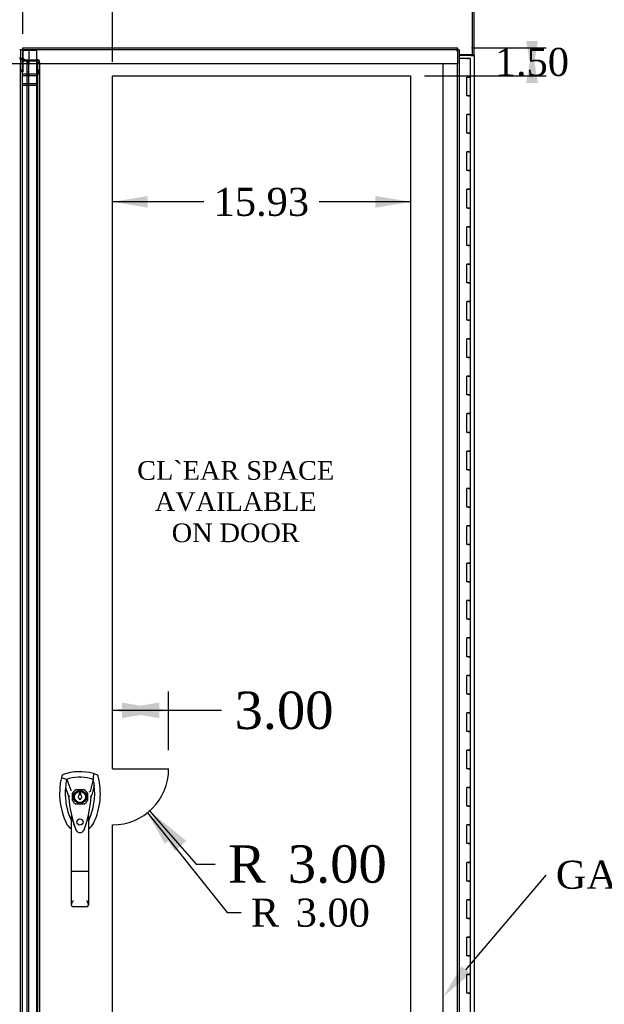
# Model space of a CAD drawing. Header units: inches. Extents: x 1 to 359, y -2 to 239.
# Tile 5 of 13: x 99 to 131, y 106 to 158. Entities that reach past the tile are written whole.
import ezdxf
from ezdxf import colors
from ezdxf.entities.mleader import LeaderData, LeaderLine
from ezdxf.enums import TextEntityAlignment as Align
from ezdxf.lldxf.tags import DXFTag
from ezdxf.math import Vec2, Vec3

# ---------------------------------------------------------------- set-up
doc = ezdxf.new("R2010")
doc.units = ezdxf.units.IN
doc.header["$MEASUREMENT"] = 0
for name, color, linetype in [('COM44038', 7, 'Continuous'), ('COM54578-79', 7, 'Continuous'), ('COM56746-5', 7, 'Continuous'), ('COM71120-3', 7, 'Continuous'), ('COM71122-4', 7, 'Continuous'), ('Default', 7, 'Continuous'), ('DV1_Default', 7, 'Continuous'), ('GSK11033', 7, 'Continuous'), ('HAN13066', 7, 'Continuous')]:
    doc.layers.add(name, color=color, linetype=linetype)
doc.styles.add('SEACAD_Times_New_Roman', font='times.ttf')
tags = doc.linetypes.add('HIDDEN2', pattern=[0.1875, 0.125, -0.0625]).pattern_tags.tags
tags[6:7] = [DXFTag(74, 4), DXFTag(75, 0), DXFTag(340, '0'), DXFTag(46, 0.0), DXFTag(50, 0.0), DXFTag(44, 0.0), DXFTag(45, 0.0)]
tags[4:5] = [DXFTag(74, 4), DXFTag(75, 0), DXFTag(340, '0'), DXFTag(46, 0.0), DXFTag(50, 0.0), DXFTag(44, 0.0), DXFTag(45, 0.0)]
doc.dimstyles.new('HAMMOND_(STH_-_300x200)', dxfattribs={"dimtxt": 1.5, "dimasz": 1.875, "dimexe": 0.75, "dimexo": 0.75, "dimgap": 0.375, "dimtad": 0, "dimtih": 1, "dimtoh": 1, "dimzin": 0, "dimdsep": 46, "dimtxsty": 'SEACAD_Times_New_Roman', "dimblk1": '_SE_FILLED', "dimblk2": '_SE_FILLED', "dimsah": 1, "dimcen": 0.75, "dimadec": 0, "dimazin": 0, "dimtfac": 0.8, "dimtofl": 0, "dimtmove": 0, "dimatfit": 3, "dimfxl": 1, "dimtolj": 1, "dimtzin": 0, "dimarcsym": 0})
doc.dimstyles.new('HAMMOND_(STH_-_540x360)', dxfattribs={"dimtxt": 2, "dimasz": 2.5, "dimexe": 1, "dimexo": 1, "dimgap": 0.5, "dimtad": 0, "dimtih": 1, "dimtoh": 1, "dimzin": 0, "dimdsep": 46, "dimtxsty": 'SEACAD_Times_New_Roman', "dimblk1": '_SE_FILLED', "dimblk2": '_SE_FILLED', "dimsah": 1, "dimcen": 1, "dimadec": 0, "dimazin": 0, "dimtfac": 0.8, "dimtofl": 0, "dimtmove": 1, "dimatfit": 3, "dimfxl": 1, "dimtolj": 1, "dimtzin": 0, "dimarcsym": 0})

# ---------------------------------------------------------------- blocks, each defined once
blk = doc.blocks.new('DMBLK479')
at = {"layer": 'DV1_Default', "linetype": 'Continuous'}
for points in [[(106.87, 121.813), (104.37, 121.396), (106.87, 120.979)], [(104.87, 121.813), (104.87, 120.979), (107.37, 121.396)]]:
    blk.add_hatch(color=7, dxfattribs=at).paths.add_polyline_path(points)
at = {"layer": 'DV1_Default', "color": 7, "linetype": 'Continuous'}
for p, q in [((104.37, 119.264), (104.37, 122.396)), ((107.37, 119.264), (107.37, 122.396)), ((104.37, 121.396), (109.194, 121.396)), ((109.194, 121.396), (110.194, 121.396))]:
    blk.add_line(p, q, dxfattribs=at)
at = {"layer": 'DV1_Default', "color": 7, "linetype": 'Continuous', "style": 'SEACAD_Times_New_Roman'}
blk.add_text('3.00', height=2, dxfattribs=at).set_placement((110.894, 122.396), align=Align.TOP_LEFT)
blk = doc.blocks.new('_SE_FILLED')
at = {"color": 0}
blk.add_line((0, 0), (-1, 0), dxfattribs=at)
blk.add_solid([(0, 0), (-1, -0.1665), (-1, 0.1665), (0, 0)], dxfattribs=at)
blk = doc.blocks.new('DMBLK480')
at = {"layer": 'DV1_Default', "linetype": 'Continuous'}
blk.add_hatch(color=7, dxfattribs=at).paths.add_polyline_path([(108.316, 114.411), (106.352, 116.012), (107.691, 113.86)])
at = {"layer": 'DV1_Default', "color": 7, "linetype": 'Continuous'}
for p, q in [((106.352, 116.012), (108.849, 113.175)), ((108.849, 113.175), (109.849, 113.175))]:
    blk.add_line(p, q, dxfattribs=at)
at = {"layer": 'DV1_Default', "color": 7, "linetype": 'Continuous', "style": 'SEACAD_Times_New_Roman'}
for s, p in [('R', (110.549, 114.175)), ('3.00', (113.74, 114.175))]:
    blk.add_text(s, height=2, dxfattribs=at).set_placement(p, align=Align.TOP_LEFT)
blk = doc.blocks.new('DMBLK482')
at = {"layer": 'DV1_Default', "linetype": 'Continuous'}
for points in [[(127.106, 157.202), (126.481, 157.202), (126.793, 155.327)], [(127.106, 154.952), (126.793, 156.827), (126.481, 154.952)]]:
    blk.add_hatch(color=7, dxfattribs=at).paths.add_polyline_path(points)
at = {"layer": 'DV1_Default', "color": 7, "linetype": 'Continuous'}
for p, q in [((123.55, 156.827), (127.543, 156.827)), ((121.05, 155.327), (127.543, 155.327))]:
    blk.add_line(p, q, dxfattribs=at)
at = {"layer": 'DV1_Default', "color": 7, "linetype": 'Continuous', "style": 'SEACAD_Times_New_Roman'}
blk.add_text('1.50', height=1.5, dxfattribs=at).set_placement((124.803, 156.827), align=Align.TOP_LEFT)
blk = doc.blocks.new('DMBLK483')
at = {"layer": 'DV1_Default', "linetype": 'Continuous'}
for points in [[(101.445, 163.883), (99.57, 163.571), (101.445, 163.258)], [(102.495, 163.883), (102.495, 163.258), (104.37, 163.571)]]:
    blk.add_hatch(color=7, dxfattribs=at).paths.add_polyline_path(points)
at = {"layer": 'DV1_Default', "color": 7, "linetype": 'Continuous'}
for p, q in [((99.57, 157.577), (99.57, 164.321)), ((104.37, 156.077), (104.37, 164.321))]:
    blk.add_line(p, q, dxfattribs=at)
at = {"layer": 'DV1_Default', "color": 7, "linetype": 'Continuous', "style": 'SEACAD_Times_New_Roman'}
blk.add_text('4.80', height=1.5, dxfattribs=at).set_placement((99.979, 164.321), align=Align.TOP_LEFT)
blk = doc.blocks.new('DMBLK484')
at = {"layer": 'Default', "linetype": 'Continuous'}
blk.add_hatch(color=7, dxfattribs=at).paths.add_polyline_path([(107.651, 114.645), (106.239, 115.917), (107.162, 114.256)])
at = {"layer": 'Default', "color": 7, "linetype": 'Continuous'}
for p, q in [((106.239, 115.917), (110.493, 110.574)), ((110.493, 110.574), (111.243, 110.574))]:
    blk.add_line(p, q, dxfattribs=at)
at = {"layer": 'Default', "color": 7, "linetype": 'Continuous', "style": 'SEACAD_Times_New_Roman'}
for s, p in [('R', (111.768, 111.324)), ('3.00', (114.161, 111.324))]:
    blk.add_text(s, height=1.5, dxfattribs=at).set_placement(p, align=Align.TOP_LEFT)
blk = doc.blocks.new('DMBLK507')
at = {"layer": 'Default', "linetype": 'Continuous'}
for points in [[(106.245, 148.282), (106.245, 148.907), (104.37, 148.594)], [(118.425, 148.282), (120.3, 148.594), (118.425, 148.907)]]:
    blk.add_hatch(color=7, dxfattribs=at).paths.add_polyline_path(points)
at = {"layer": 'Default', "color": 7, "linetype": 'Continuous'}
for p, q in [((109.251, 148.594), (104.37, 148.594)), ((120.3, 148.594), (115.419, 148.594))]:
    blk.add_line(p, q, dxfattribs=at)
at = {"layer": 'Default', "color": 7, "linetype": 'Continuous', "style": 'SEACAD_Times_New_Roman'}
blk.add_text('15.93', height=1.5, dxfattribs=at).set_placement((109.776, 149.344), align=Align.TOP_LEFT)
blk = doc.blocks.new('SE')
at = {"layer": 'COM44038', "color": 7, "linetype": 'HIDDEN2'}
for p, q in [((99.552, 156.195), (99.457, 156.195)), ((99.457, 77.547), (99.457, 155.982)), ((99.552, 155.982), (99.552, 156.195)), ((99.6, 156.197), (100.333, 156.197)), ((99.6, 156.197), (99.6, 156.13)), ((99.6, 155.607), (99.6, 156.13)), ((99.6, 156.13), (100.333, 156.13)), ((100.367, 156.12), (100.435, 156.167)), ((100.381, 155.635), (100.381, 156.055)), ((100.381, 156.055), (100.476, 156.055)), ((100.476, 155.635), (100.476, 156.055)), ((99.552, 155.631), (99.457, 155.631)), ((99.566, 155.573), (99.499, 155.573)), ((99.566, 155.573), (99.6, 155.573)), ((99.6, 155.607), (99.6, 155.573)), ((100.333, 155.607), (100.333, 155.674)), ((100.333, 155.573), (100.333, 155.607)), ((100.367, 155.573), (100.333, 155.573)), ((100.367, 155.597), (100.435, 155.645)), ((100.367, 155.573), (100.435, 155.573)), ((100.381, 155.467), (100.381, 155.635)), ((100.476, 155.635), (100.381, 155.635)), ((100.381, 155.59), (100.476, 155.59)), ((100.381, 155.549), (100.476, 155.549)), ((100.381, 155.426), (100.381, 155.467)), ((100.476, 155.467), (100.381, 155.467)), ((100.381, 78.102), (100.381, 155.426)), ((100.476, 155.426), (100.381, 155.426)), ((100.476, 155.467), (100.476, 155.635)), ((100.476, 155.426), (100.476, 155.467)), ((100.476, 78.102), (100.476, 155.426))]:
    blk.add_line(p, q, dxfattribs=at)
at = {"layer": 'COM44038', "color": 7, "linetype": 'Continuous'}
blk.add_line((99.552, 77.547), (99.552, 155.982), dxfattribs=at)
at = {"layer": 'COM44038', "color": 7, "linetype": 'HIDDEN2'}
for centre, radius, start, end in [((100.224, 156.055), 0.158, 0.1591, 24.3749), ((100.3, 156.053), 0.177, 0.6668, 40.2878)]:
    blk.add_arc(centre, radius, start, end, dxfattribs=at)
for centre, major_axis in [((100.333, 156.096), (0.143, 0)), ((100.333, 156.096), (0.048, 0)), ((100.333, 155.573), (0.143, 0)), ((100.333, 155.573), (0.048, 0))]:
    blk.add_ellipse(centre, major_axis=major_axis, ratio=0.707107, start_param=0.785398, end_param=1.570796, dxfattribs=at)
for points, knots in [([(99.457, 156.195), (99.457, 156.204), (99.456, 156.214), (99.451, 156.233), (99.447, 156.243), (99.438, 156.262), (99.433, 156.271), (99.421, 156.291), (99.415, 156.3), (99.409, 156.31)], [0, 0, 0, 0, 0.25, 0.25, 0.5, 0.5, 0.75, 0.75, 1, 1, 1, 1]), ([(99.499, 155.573), (99.486, 155.583), (99.475, 155.592), (99.461, 155.612), (99.457, 155.621), (99.457, 155.631)], [0, 0, 0, 0, 0.5, 0.5, 1, 1, 1, 1]), ([(100.435, 155.645), (100.448, 155.638), (100.458, 155.63), (100.473, 155.611), (100.476, 155.601), (100.476, 155.59)], [0, 0, 0, 0, 0.5, 0.5, 1, 1, 1, 1]), ([(100.476, 155.549), (100.476, 155.553), (100.473, 155.557), (100.458, 155.565), (100.448, 155.569), (100.435, 155.573)], [0, 0, 0, 0, 0.5, 0.5, 1, 1, 1, 1])]:
    blk.add_open_spline(points, degree=3, knots=knots, dxfattribs=at)
at = {"layer": 'COM44038', "color": 7, "linetype": 'Continuous'}
blk.add_open_spline([(99.552, 156.195), (99.552, 156.204), (99.548, 156.214), (99.534, 156.233), (99.523, 156.243), (99.497, 156.262), (99.481, 156.271), (99.446, 156.291), (99.428, 156.3), (99.409, 156.31)], degree=3, knots=[0, 0, 0, 0, 0.25, 0.25, 0.5, 0.5, 0.75, 0.75, 1, 1, 1, 1], dxfattribs=at)
at = {"layer": 'COM54578-79', "color": 7, "linetype": 'Continuous'}
for p, q in [((123.313, 156.264), (122.895, 156.264)), ((123.313, 156.264), (123.38, 156.264)), ((123.313, 156.264), (123.313, 156.264)), ((123.497, 156.264), (123.313, 156.264)), ((123.497, 156.264), (123.38, 156.264)), ((123.497, 155.264), (123.497, 156.264)), ((123.497, 154.264), (123.497, 156.264)), ((123.38, 155.264), (123.313, 155.264)), ((123.313, 154.264), (123.313, 155.264)), ((123.38, 155.264), (123.497, 155.264)), ((123.38, 154.264), (123.313, 154.264)), ((123.38, 154.264), (123.497, 154.264)), ((123.497, 154.264), (123.38, 154.264)), ((123.497, 153.264), (123.497, 154.264)), ((123.38, 153.264), (123.313, 153.264)), ((123.313, 152.264), (123.313, 153.264)), ((123.38, 153.264), (123.497, 153.264)), ((123.497, 153.264), (123.38, 153.264)), ((123.497, 152.264), (123.497, 153.264)), ((123.38, 152.264), (123.313, 152.264)), ((123.38, 152.264), (123.497, 152.264)), ((123.497, 152.264), (123.38, 152.264)), ((123.497, 151.264), (123.497, 152.264)), ((123.38, 151.264), (123.313, 151.264)), ((123.313, 150.264), (123.313, 151.264)), ((123.38, 151.264), (123.497, 151.264)), ((123.497, 151.264), (123.38, 151.264)), ((123.497, 150.264), (123.497, 151.264)), ((123.38, 150.264), (123.313, 150.264)), ((123.38, 150.264), (123.497, 150.264)), ((123.497, 150.264), (123.38, 150.264)), ((123.497, 149.264), (123.497, 150.264)), ((123.38, 149.264), (123.313, 149.264)), ((123.313, 148.264), (123.313, 149.264)), ((123.38, 149.264), (123.497, 149.264)), ((123.497, 149.264), (123.38, 149.264)), ((123.497, 148.264), (123.497, 149.264)), ((123.38, 148.264), (123.313, 148.264)), ((123.38, 148.264), (123.497, 148.264)), ((123.497, 148.264), (123.38, 148.264)), ((123.497, 147.264), (123.497, 148.264)), ((123.38, 147.264), (123.313, 147.264)), ((123.313, 146.264), (123.313, 147.264)), ((123.38, 147.264), (123.497, 147.264)), ((123.497, 147.264), (123.38, 147.264)), ((123.497, 146.264), (123.497, 147.264)), ((123.38, 146.264), (123.313, 146.264)), ((123.38, 146.264), (123.497, 146.264)), ((123.497, 146.264), (123.38, 146.264)), ((123.497, 145.264), (123.497, 146.264)), ((123.38, 145.264), (123.313, 145.264)), ((123.313, 144.264), (123.313, 145.264)), ((123.38, 145.264), (123.497, 145.264)), ((123.497, 145.264), (123.38, 145.264)), ((123.497, 144.264), (123.497, 145.264)), ((123.38, 144.264), (123.313, 144.264)), ((123.38, 144.264), (123.497, 144.264)), ((123.497, 144.264), (123.38, 144.264)), ((123.497, 143.264), (123.497, 144.264)), ((123.38, 143.264), (123.313, 143.264)), ((123.313, 142.264), (123.313, 143.264)), ((123.38, 143.264), (123.497, 143.264)), ((123.497, 143.264), (123.38, 143.264)), ((123.497, 142.264), (123.497, 143.264)), ((123.38, 142.264), (123.313, 142.264)), ((123.38, 142.264), (123.497, 142.264)), ((123.497, 142.264), (123.38, 142.264)), ((123.497, 141.264), (123.497, 142.264)), ((123.38, 141.264), (123.313, 141.264)), ((123.313, 140.264), (123.313, 141.264)), ((123.38, 141.264), (123.497, 141.264)), ((123.497, 141.264), (123.38, 141.264)), ((123.497, 140.264), (123.497, 141.264)), ((123.38, 140.264), (123.313, 140.264)), ((123.38, 140.264), (123.497, 140.264)), ((123.497, 140.264), (123.38, 140.264)), ((123.497, 139.264), (123.497, 140.264)), ((123.38, 139.264), (123.313, 139.264)), ((123.313, 138.264), (123.313, 139.264)), ((123.38, 139.264), (123.497, 139.264)), ((123.497, 139.264), (123.38, 139.264)), ((123.497, 138.264), (123.497, 139.264)), ((123.38, 138.264), (123.313, 138.264)), ((123.38, 138.264), (123.497, 138.264)), ((123.497, 138.264), (123.38, 138.264)), ((123.497, 137.264), (123.497, 138.264)), ((123.38, 137.264), (123.313, 137.264)), ((123.313, 136.264), (123.313, 137.264)), ((123.38, 137.264), (123.497, 137.264)), ((123.497, 137.264), (123.38, 137.264)), ((123.497, 136.264), (123.497, 137.264)), ((123.38, 136.264), (123.313, 136.264)), ((123.38, 136.264), (123.497, 136.264)), ((123.497, 136.264), (123.38, 136.264)), ((123.497, 135.264), (123.497, 136.264)), ((123.38, 135.264), (123.313, 135.264)), ((123.313, 134.264), (123.313, 135.264)), ((123.38, 135.264), (123.497, 135.264)), ((123.497, 135.264), (123.38, 135.264)), ((123.497, 134.264), (123.497, 135.264)), ((123.38, 134.264), (123.313, 134.264)), ((123.38, 134.264), (123.497, 134.264)), ((123.497, 134.264), (123.38, 134.264)), ((123.497, 133.264), (123.497, 134.264)), ((123.38, 133.264), (123.313, 133.264)), ((123.313, 132.264), (123.313, 133.264)), ((123.38, 133.264), (123.497, 133.264)), ((123.497, 133.264), (123.38, 133.264)), ((123.497, 132.264), (123.497, 133.264)), ((123.38, 132.264), (123.313, 132.264)), ((123.38, 132.264), (123.497, 132.264)), ((123.497, 132.264), (123.38, 132.264)), ((123.497, 131.264), (123.497, 132.264)), ((123.38, 131.264), (123.313, 131.264)), ((123.313, 130.264), (123.313, 131.264)), ((123.38, 131.264), (123.497, 131.264)), ((123.497, 131.264), (123.38, 131.264)), ((123.497, 130.264), (123.497, 131.264)), ((123.38, 130.264), (123.313, 130.264)), ((123.38, 130.264), (123.497, 130.264)), ((123.497, 130.264), (123.38, 130.264)), ((123.497, 129.264), (123.497, 130.264)), ((123.38, 129.264), (123.313, 129.264)), ((123.313, 128.264), (123.313, 129.264)), ((123.38, 129.264), (123.497, 129.264)), ((123.497, 129.264), (123.38, 129.264)), ((123.497, 128.264), (123.497, 129.264)), ((123.38, 128.264), (123.313, 128.264)), ((123.38, 128.264), (123.497, 128.264)), ((123.497, 128.264), (123.38, 128.264)), ((123.497, 127.264), (123.497, 128.264)), ((123.38, 127.264), (123.313, 127.264)), ((123.313, 126.264), (123.313, 127.264)), ((123.38, 127.264), (123.497, 127.264)), ((123.497, 127.264), (123.38, 127.264)), ((123.497, 126.264), (123.497, 127.264)), ((123.38, 126.264), (123.313, 126.264)), ((123.38, 126.264), (123.497, 126.264)), ((123.497, 126.264), (123.38, 126.264)), ((123.497, 125.264), (123.497, 126.264)), ((123.38, 125.264), (123.313, 125.264)), ((123.313, 124.264), (123.313, 125.264)), ((123.38, 125.264), (123.497, 125.264)), ((123.497, 125.264), (123.38, 125.264)), ((123.497, 124.264), (123.497, 125.264)), ((123.38, 124.264), (123.313, 124.264)), ((123.38, 124.264), (123.497, 124.264)), ((123.497, 124.264), (123.38, 124.264)), ((123.497, 123.264), (123.497, 124.264)), ((123.38, 123.264), (123.313, 123.264)), ((123.313, 122.264), (123.313, 123.264)), ((123.38, 123.264), (123.497, 123.264)), ((123.497, 123.264), (123.38, 123.264)), ((123.497, 122.264), (123.497, 123.264)), ((123.38, 122.264), (123.313, 122.264)), ((123.38, 122.264), (123.497, 122.264)), ((123.497, 122.264), (123.38, 122.264)), ((123.497, 121.264), (123.497, 122.264)), ((123.38, 121.264), (123.313, 121.264)), ((123.313, 120.264), (123.313, 121.264)), ((123.38, 121.264), (123.497, 121.264)), ((123.497, 121.264), (123.38, 121.264)), ((123.497, 120.264), (123.497, 121.264)), ((123.38, 120.264), (123.313, 120.264)), ((123.38, 120.264), (123.497, 120.264)), ((123.497, 120.264), (123.38, 120.264)), ((123.497, 119.264), (123.497, 120.264)), ((123.38, 119.264), (123.313, 119.264)), ((123.313, 118.264), (123.313, 119.264)), ((123.38, 119.264), (123.497, 119.264)), ((123.497, 119.264), (123.38, 119.264)), ((123.497, 118.264), (123.497, 119.264)), ((123.38, 118.264), (123.313, 118.264)), ((123.38, 118.264), (123.497, 118.264)), ((123.497, 118.264), (123.38, 118.264)), ((123.497, 117.264), (123.497, 118.264)), ((123.38, 117.264), (123.313, 117.264)), ((123.313, 116.264), (123.313, 117.264)), ((123.38, 117.264), (123.497, 117.264)), ((123.497, 117.264), (123.38, 117.264)), ((123.497, 116.264), (123.497, 117.264)), ((123.38, 116.264), (123.313, 116.264)), ((123.38, 116.264), (123.497, 116.264)), ((123.497, 116.264), (123.38, 116.264)), ((123.497, 115.264), (123.497, 116.264)), ((123.38, 115.264), (123.313, 115.264)), ((123.313, 114.264), (123.313, 115.264)), ((123.38, 115.264), (123.497, 115.264)), ((123.497, 115.264), (123.38, 115.264)), ((123.497, 114.264), (123.497, 115.264)), ((123.38, 114.264), (123.313, 114.264)), ((123.38, 114.264), (123.497, 114.264)), ((123.497, 114.264), (123.38, 114.264)), ((123.497, 113.264), (123.497, 114.264)), ((123.38, 113.264), (123.313, 113.264)), ((123.313, 112.264), (123.313, 113.264)), ((123.38, 113.264), (123.497, 113.264)), ((123.497, 113.264), (123.38, 113.264)), ((123.497, 112.264), (123.497, 113.264)), ((123.38, 112.264), (123.313, 112.264)), ((123.38, 112.264), (123.497, 112.264)), ((123.497, 112.264), (123.38, 112.264)), ((123.497, 111.264), (123.497, 112.264)), ((123.38, 111.264), (123.313, 111.264)), ((123.313, 110.264), (123.313, 111.264)), ((123.38, 111.264), (123.497, 111.264)), ((123.497, 111.264), (123.38, 111.264)), ((123.497, 110.264), (123.497, 111.264)), ((123.38, 110.264), (123.313, 110.264)), ((123.38, 110.264), (123.497, 110.264)), ((123.497, 110.264), (123.38, 110.264)), ((123.497, 109.264), (123.497, 110.264)), ((123.38, 109.264), (123.313, 109.264)), ((123.313, 108.264), (123.313, 109.264)), ((123.38, 109.264), (123.497, 109.264)), ((123.497, 109.264), (123.38, 109.264)), ((123.497, 108.264), (123.497, 109.264)), ((123.38, 108.264), (123.313, 108.264)), ((123.38, 108.264), (123.497, 108.264)), ((123.497, 108.264), (123.38, 108.264)), ((123.497, 107.264), (123.497, 108.264)), ((123.38, 107.264), (123.313, 107.264)), ((123.313, 106.264), (123.313, 107.264)), ((123.38, 107.264), (123.497, 107.264)), ((123.497, 107.264), (123.38, 107.264)), ((123.497, 106.264), (123.497, 107.264)), ((123.38, 106.264), (123.313, 106.264)), ((123.38, 106.264), (123.497, 106.264)), ((123.497, 106.264), (123.38, 106.264)), ((123.497, 105.264), (123.497, 106.264))]:
    blk.add_line(p, q, dxfattribs=at)
at = {"layer": 'COM56746-5', "color": 7, "linetype": 'Continuous'}
for p, q in [((99.57, 156.684), (99.57, 156.827)), ((99.57, 156.827), (122.8, 156.827)), ((99.57, 156.684), (99.57, 156.304)), ((122.752, 156.684), (122.8, 156.732)), ((122.752, 156.684), (122.752, 156.684)), ((122.752, 156.684), (122.752, 156.684)), ((122.752, 156.684), (122.752, 156.684)), ((122.752, 156.684), (122.752, 156.684)), ((122.8, 156.827), (122.8, 156.771)), ((122.8, 156.732), (122.8, 156.771)), ((122.8, 156.732), (122.839, 156.732)), ((122.895, 156.732), (122.839, 156.732)), ((122.895, 156.732), (122.895, 76.797)), ((99.57, 156.304), (99.695, 156.179)), ((99.695, 156.179), (99.945, 156.179)), ((99.802, 77.547), (99.802, 155.982))]:
    blk.add_line(p, q, dxfattribs=at)
at = {"layer": 'COM56746-5', "color": 7, "linetype": 'HIDDEN2'}
for p, q in [((99.802, 155.982), (99.802, 156.064)), ((99.802, 156.064), (99.897, 156.064)), ((99.897, 77.547), (99.897, 155.982)), ((99.897, 155.547), (99.802, 155.547)), ((102.234, 116.566), (102.234, 116.963)), ((102.431, 117.16), (102.828, 117.16)), ((103.025, 116.963), (103.025, 116.566)), ((102.828, 116.369), (102.431, 116.369))]:
    blk.add_line(p, q, dxfattribs=at)
blk.add_circle((102.63, 115.426), 0.167, dxfattribs=at)
at = {"layer": 'COM56746-5', "color": 7, "linetype": 'Continuous'}
for centre, start, end in [((123.73, 156.202), 148.5613, 153.7633), ((122.27, 157.662), 296.2367, 301.4387)]:
    blk.add_arc(centre, 1.09, start, end, dxfattribs=at)
at = {"layer": 'COM56746-5', "color": 7, "linetype": 'HIDDEN2'}
for radius, start, end in [(0.442, 116.6472, 153.3528), (0.443, 26.6472, 63.3528), (0.443, 206.6472, 243.3528), (0.442, 296.6472, 333.3528)]:
    blk.add_arc((102.63, 116.764), radius, start, end, dxfattribs=at)
at = {"layer": 'COM56746-5', "color": 7, "linetype": 'Continuous'}
blk.add_open_spline([(99.802, 156.064), (99.802, 156.073), (99.806, 156.083), (99.82, 156.102), (99.831, 156.112), (99.857, 156.131), (99.873, 156.14), (99.907, 156.16), (99.926, 156.169), (99.945, 156.179)], degree=3, knots=[0, 0, 0, 0, 0.25, 0.25, 0.5, 0.5, 0.75, 0.75, 1, 1, 1, 1], dxfattribs=at)
at = {"layer": 'COM56746-5', "color": 7, "linetype": 'HIDDEN2'}
blk.add_open_spline([(99.897, 156.064), (99.897, 156.073), (99.898, 156.083), (99.903, 156.102), (99.907, 156.112), (99.915, 156.131), (99.921, 156.14), (99.932, 156.16), (99.939, 156.169), (99.945, 156.179)], degree=3, knots=[0, 0, 0, 0, 0.25, 0.25, 0.5, 0.5, 0.75, 0.75, 1, 1, 1, 1], dxfattribs=at)
at = {"layer": 'COM71120-3', "color": 7, "linetype": 'Continuous'}
for p, q in [((123.707, 156.449), (123.707, 159.699)), ((123.612, 156.419), (123.612, 156.449)), ((123.707, 156.449), (123.612, 156.449)), ((123.707, 156.419), (123.707, 156.449)), ((123.517, 156.419), (122.895, 156.419)), ((123.517, 156.419), (123.707, 156.419)), ((123.707, 156.419), (123.707, 77.109))]:
    blk.add_line(p, q, dxfattribs=at)
at = {"layer": 'COM71122-4', "color": 7, "linetype": 'Continuous'}
for q in [(123.612, 159.604), (122.895, 156.449)]:
    blk.add_line((123.612, 156.449), q, dxfattribs=at)
at = {"layer": 'DV1_Default', "color": 7, "linetype": 'HIDDEN2'}
for p, q in [((104.37, 155.327), (120.3, 155.327)), ((104.37, 118.264), (104.37, 155.327)), ((120.3, 155.327), (120.3, 78.202)), ((104.37, 118.264), (107.37, 118.264)), ((104.37, 78.202), (104.37, 115.264))]:
    blk.add_line(p, q, dxfattribs=at)
blk.add_arc((104.37, 118.264), 3, 270, 0, dxfattribs=at)
at = {"layer": 'GSK11033', "color": 7, "linetype": 'Continuous'}
for p, q in [((99.57, 156.732), (99.409, 156.732)), ((99.57, 156.732), (99.457, 156.732)), ((99.457, 156.732), (99.457, 156.285)), ((99.897, 155.982), (99.457, 155.982)), ((99.897, 155.982), (99.457, 155.982)), ((99.897, 156.179), (99.897, 156.154)), ((99.552, 155.343), (99.802, 155.343)), ((99.552, 154.835), (99.802, 154.835))]:
    blk.add_line(p, q, dxfattribs=at)
at = {"layer": 'GSK11033', "color": 7, "linetype": 'HIDDEN2'}
for p, q in [((100.302, 156.69), (99.552, 156.69)), ((99.552, 156.69), (99.552, 156.195)), ((122.8, 156.732), (99.57, 156.732)), ((99.897, 156.732), (99.57, 156.732)), ((99.897, 156.732), (99.897, 156.179)), ((100.302, 156.69), (100.302, 155.343)), ((122.8, 156.732), (122.8, 155.982)), ((99.457, 155.982), (76.554, 155.982)), ((99.457, 156.285), (99.457, 155.982)), ((99.897, 156.154), (99.897, 155.982)), ((122.8, 155.982), (99.897, 155.982)), ((122.05, 77.547), (122.05, 155.982)), ((122.8, 155.982), (122.05, 155.982)), ((122.8, 77.547), (122.8, 155.982)), ((100.302, 155.422), (99.552, 155.422)), ((100.302, 154.914), (99.552, 154.914)), ((99.802, 155.343), (100.302, 155.343)), ((100.302, 155.343), (100.302, 154.835)), ((99.802, 154.835), (100.302, 154.835)), ((100.302, 154.835), (100.302, 78.651))]:
    blk.add_line(p, q, dxfattribs=at)
at = {"layer": 'HAN13066', "color": 7, "linetype": 'Continuous'}
for p, q in [((103.529, 117.953), (103.348, 118.012)), ((101.653, 117.866), (101.639, 117.808)), ((101.639, 117.808), (101.923, 117.702)), ((101.923, 117.702), (102.138, 117.13)), ((103.337, 117.702), (103.173, 117.046)), ((102.138, 117.13), (102.184, 117.096)), ((102.674, 116.989), (102.586, 116.989)), ((102.586, 116.989), (102.586, 116.854)), ((102.674, 116.854), (102.674, 116.989)), ((102.024, 116.781), (102.024, 116.781)), ((102.586, 116.674), (102.586, 116.639)), ((102.586, 116.639), (102.674, 116.639)), ((102.674, 116.639), (102.674, 116.674)), ((103.235, 116.785), (103.235, 116.785)), ((102.175, 112.787), (102.175, 115.765)), ((103.085, 115.764), (103.085, 112.787)), ((103.085, 115.484), (103.109, 115.531)), ((102.369, 115.124), (102.372, 115.116)), ((102.175, 110.979), (102.175, 112.787)), ((102.995, 112.782), (102.265, 112.782)), ((103.085, 112.787), (103.085, 110.979)), ((102.995, 110.889), (102.265, 110.889))]:
    blk.add_line(p, q, dxfattribs=at)
for radius in [0.35, 0.3]:
    blk.add_circle((102.63, 116.764), radius, dxfattribs=at)
for centre, radius, start, end in [((102.63, 115.53), 2.585, 73.8589, 110.3492), ((105.261, 116.955), 3.721, 166.7532, 205.1027), ((105.261, 116.955), 3.421, 167.3846, 174.7018), ((102.63, 115.53), 2.285, 106.8385, 108.0343), ((102.63, 115.53), 2.285, 104.4503, 106.8385), ((102.63, 115.53), 2.285, 71.9657, 104.4503), ((99.999, 116.955), 3.421, 10.1138, 12.6154), ((99.999, 116.955), 3.421, 8.519, 10.1138), ((99.999, 116.955), 3.421, 7.2824, 8.519), ((105.261, 116.955), 3.421, 174.7018, 200.2077), ((99.999, 116.955), 3.421, 334.8973, 7.2824), ((115.994, 90.337), 29.627, 115.6418, 115.7539), ((102.113, 115.433), 1.35, 91.2336, 93.7696), ((108.872, 117.35), 6.872, 184.7542, 199.9908), ((102.63, 116.764), 0.1, 115.9445, 244.0555), ((102.63, 116.764), 0.1, 295.9445, 64.0555), ((96.192, 117.38), 7.068, 340.3478, 355.1696), ((103.17, 115.996), 0.791, 85.3077, 89.6394), ((105.261, 116.955), 3.421, 200.2077, 205.1027), ((102.571, 115.694), 0.45, 205.1027, 208.4225), ((100.645, 115.16), 1.646, 10.2772, 21.6468), ((102.689, 115.694), 0.45, 331.5775, 334.8973), ((102.689, 115.694), 0.75, 301.8486, 334.8973), ((102.571, 115.694), 0.75, 233.4788, 238.1514), ((102.631, 115.09), 0.234, 202.2802, 338.2167), ((102.265, 110.979), 0.0903, 180.0017, 181.1154), ((102.265, 110.979), 0.09, 181.1172, 270), ((102.995, 110.979), 0.09, 270, 358.8828), ((102.995, 110.979), 0.0903, 358.8846, 359.9983)]:
    blk.add_arc(centre, radius, start, end, dxfattribs=at)
for points in [[(103.348, 118.012), (103.345, 117.909), (103.341, 117.805), (103.337, 117.702)], [(101.731, 117.953), (101.693, 117.939), (101.663, 117.906), (101.653, 117.866)], [(103.606, 117.866), (103.597, 117.906), (103.567, 117.939), (103.529, 117.953)], [(101.855, 117.271), (101.911, 117.107), (101.968, 116.944), (102.024, 116.781)], [(103.392, 117.388), (103.34, 117.187), (103.288, 116.986), (103.235, 116.785)], [(101.891, 115.376), (101.944, 115.264), (102.025, 115.165), (102.124, 115.092)]]:
    blk.add_open_spline(points, degree=3, dxfattribs=at)
for points, knots in [([(103.368, 115.376), (103.549, 115.761), (103.662, 116.177), (103.743, 117.024), (103.711, 117.454), (103.606, 117.866)], [0, 0, 0, 0, 0.5, 0.5, 1, 1, 1, 1]), ([(102.369, 115.124), (102.354, 115.166), (102.34, 115.208), (102.305, 115.317), (102.284, 115.385), (102.265, 115.453)], [0.770336, 0.770336, 0.770336, 0.770336, 0.8588735, 0.8588735, 1, 1, 1, 1]), ([(102.995, 115.452), (103.011, 115.509), (103.027, 115.567), (103.051, 115.652), (103.058, 115.681), (103.07, 115.722), (103.073, 115.735), (103.079, 115.753), (103.081, 115.759), (103.084, 115.766), (103.085, 115.767), (103.085, 115.764)], [0, 0, 0, 0, 0.5, 0.5, 0.75, 0.75, 0.875, 0.875, 0.9375, 0.9375, 1, 1, 1, 1]), ([(102.265, 112.782), (102.259, 112.782), (102.253, 112.782), (102.242, 112.782), (102.236, 112.782), (102.225, 112.782), (102.22, 112.782), (102.21, 112.783), (102.205, 112.783), (102.193, 112.784), (102.186, 112.784), (102.18, 112.785), (102.178, 112.786), (102.175, 112.786), (102.175, 112.787), (102.175, 112.787)], [0, 0, 0, 0, 0.125, 0.125, 0.25, 0.25, 0.375, 0.375, 0.5, 0.5, 0.75, 0.75, 0.875, 0.875, 1, 1, 1, 1]), ([(103.085, 112.787), (103.085, 112.787), (103.084, 112.786), (103.082, 112.786), (103.08, 112.785), (103.074, 112.784), (103.067, 112.784), (103.054, 112.783), (103.05, 112.783), (103.04, 112.782), (103.035, 112.782), (103.024, 112.782), (103.018, 112.782), (103.007, 112.782), (103.001, 112.782), (102.995, 112.782)], [0, 0, 0, 0, 0.125, 0.125, 0.25, 0.25, 0.5, 0.5, 0.625, 0.625, 0.75, 0.75, 0.875, 0.875, 1, 1, 1, 1]), ([(102.175, 110.978), (102.175, 110.993), (102.179, 111.01), (102.188, 111.038), (102.191, 111.047), (102.198, 111.067), (102.202, 111.077), (102.215, 111.108), (102.224, 111.129), (102.239, 111.163), (102.244, 111.174), (102.255, 111.197), (102.26, 111.209), (102.265, 111.221)], [0, 0, 0, 0, 0.25, 0.25, 0.375, 0.375, 0.5, 0.5, 0.75, 0.75, 0.875, 0.875, 1, 1, 1, 1]), ([(102.995, 111.221), (103, 111.209), (103.005, 111.197), (103.015, 111.174), (103.021, 111.163), (103.035, 111.129), (103.045, 111.108), (103.057, 111.077), (103.061, 111.067), (103.069, 111.047), (103.072, 111.038), (103.081, 111.01), (103.085, 110.993), (103.085, 110.978)], [0, 0, 0, 0, 0.125, 0.125, 0.25, 0.25, 0.5, 0.5, 0.625, 0.625, 0.75, 0.75, 1, 1, 1, 1])]:
    blk.add_open_spline(points, degree=3, knots=knots, dxfattribs=at)
at = {"layer": 'DV1_Default', "color": 7, "linetype": 'Continuous'}
dim = blk.add_linear_dim(base=(99.57, 163.571), p1=(104.37, 155.327), p2=(99.57, 156.827), text='\\A1;<>', dimstyle='HAMMOND_(STH_-_300x200)', dxfattribs=at)
dim.commit()
dim.dimension.update_dxf_attribs({"geometry": 'DMBLK483', "text_midpoint": (101.97, 163.571), "dimtype": 160})
for base, p1, p2, angle, dimstyle, picture, middle, dimtype in [((126.793, 156.827), (120.3, 155.327), (122.8, 156.827), 90, 'HAMMOND_(STH_-_300x200)', 'DMBLK482', (126.793, 156.077), 160), ((104.37, 121.396), (104.37, 118.264), (107.37, 118.264), 0, 'HAMMOND_(STH_-_540x360)', 'DMBLK479', (110.194, 121.396), 161)]:
    dim = blk.add_linear_dim(base=base, p1=p1, p2=p2, angle=angle, text='\\A1;<>', dimstyle=dimstyle, dxfattribs=at)
    dim.commit()
    dim.dimension.update_dxf_attribs({"geometry": picture, "text_midpoint": middle, "dimtype": dimtype})
dim = blk.add_radius_dim(center=(104.37, 118.264), mpoint=(106.352, 116.012), text='\\A1;<>', dimstyle='HAMMOND_(STH_-_540x360)', override={"dimtmove": 0}, dxfattribs=at)
dim.commit()
dim.dimension.update_dxf_attribs({"geometry": 'DMBLK480', "text_midpoint": (109.849, 113.175), "dimtype": 164})

msp = doc.modelspace()

# ---------------------------------------------------------------- block references
at = {"layer": 'Default'}
msp.add_blockref('SE', (0, 0), dxfattribs=at)

# ---------------------------------------------------------------- texts
at = {"layer": 'Default', "insert": (110.954, 134.725), "char_height": 1, "width": 10.79408, "attachment_point": 2}
msp.add_mtext('{\\fTimes New Roman|b0||i0||c0|p34;\\C7;\\H1.;\\W1.;CL`EAR SPACE \\P}{\\fTimes New Roman|b0||i0||c0|p34;\\C7;\\H1.;\\W1.;AVAILABLE \\P}{\\fTimes New Roman|b0||i0||c0|p34;\\C7;\\H1.;\\W1.;ON DOOR }', dxfattribs=at)

# ---------------------------------------------------------------- dimensions: what is measured, and where the dimension line sits
at = {"layer": 'Default', "color": 7, "linetype": 'Continuous'}
dim = msp.add_linear_dim(base=(104.37, 148.594), p1=(120.3, 155.327), p2=(104.37, 155.327), text='\\A1;<>', dimstyle='HAMMOND_(STH_-_300x200)', dxfattribs=at)
dim.commit()
dim.dimension.update_dxf_attribs({"geometry": 'DMBLK507', "text_midpoint": (112.335, 148.594), "dimtype": 160})
dim = msp.add_radius_dim(center=(104.37, 118.264), mpoint=(106.239, 115.917), text='\\A1;<>', dimstyle='HAMMOND_(STH_-_300x200)', dxfattribs=at)
dim.commit()
dim.dimension.update_dxf_attribs({"geometry": 'DMBLK484', "text_midpoint": (111.243, 110.574), "dimtype": 164})

# ---------------------------------------------------------------- leaders
ml = msp.add_multileader_mtext('Standard', dxfattribs=at)
ml.set_content('{\\pxsm0.9;\\fTimes New Roman|b0||i0||c0|p34;\\W1.;GASKET\\P}', color=7)
ml.set_leader_properties()
ml.build(insert=Vec2(0, 0))
ml.multileader.update_dxf_attribs({"dogleg_length": 0, "arrow_head_size": 1.875})
ctx = ml.context
ctx.base_point, ctx.char_height, ctx.arrow_head_size, ctx.landing_gap_size = Vec3(127.975, 111.925), 1.5, 1.875, 0.525
notes = []
notes.append((ctx, [(0, (1, 1, 0), (127.54, 112.585), (1, 0), 0, [(0, [(122.05, 106.076)], 0, [])])]))
ctx.mtext.insert = Vec3(128.065, 113.351)
for ctx, leaders in notes:
    for number, flags, end, landing, length, lines in leaders:
        leader = LeaderData()
        leader.index, (leader.has_last_leader_line, leader.has_dogleg_vector, leader.attachment_direction) = number, flags
        leader.last_leader_point, leader.dogleg_vector, leader.dogleg_length = Vec3(end), Vec3(landing), length
        for number, points, colour, breaks in lines:
            line = LeaderLine()
            line.index, line.vertices, line.color, line.breaks = number, Vec3.list(points), colors.encode_raw_color(colour), breaks
            leader.lines.append(line)
        ctx.leaders.append(leader)

doc.saveas('drawing.dxf')
